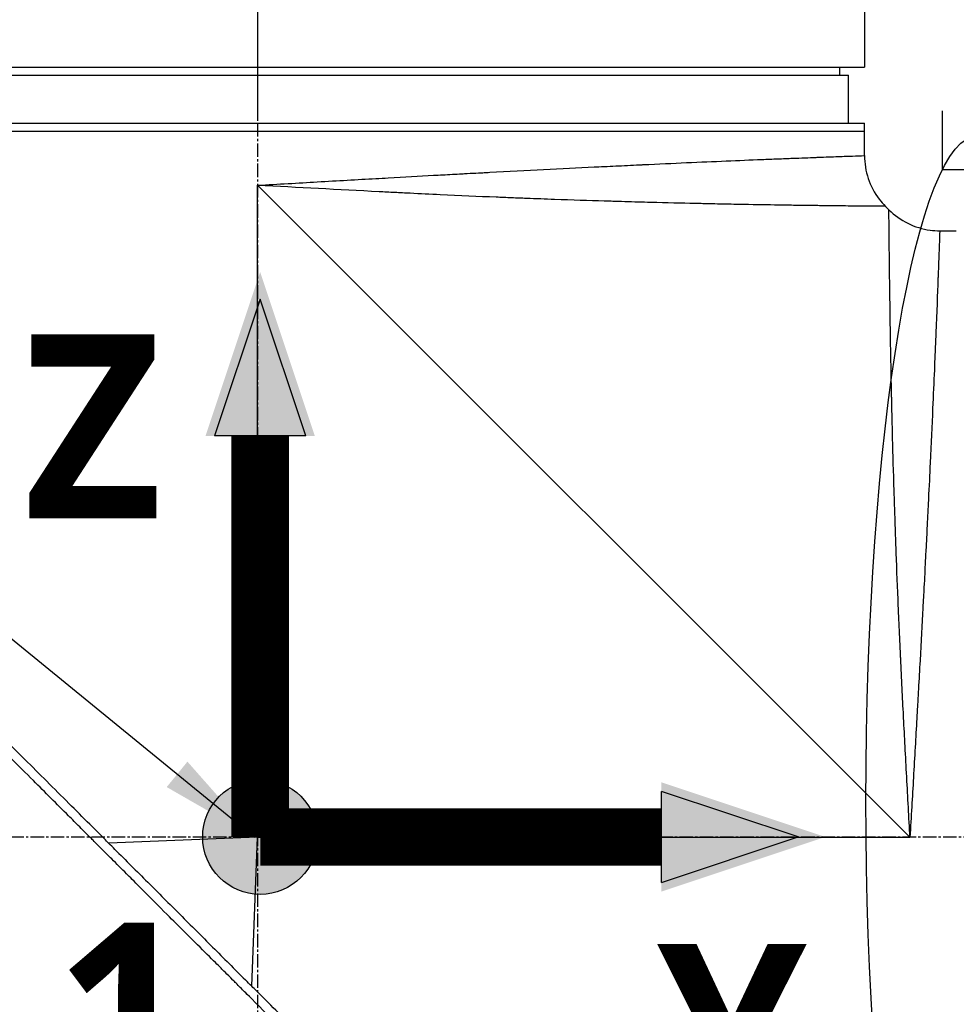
# Model space of a CAD drawing. Header units: millimetres. Extents: x 0 to 5219, y 0 to 2970.
# Tile 45 of 228: x 1830 to 1947, y 917 to 1040. Entities that reach past the tile are written whole.
import ezdxf

# ---------------------------------------------------------------- set-up
doc = ezdxf.new("R2010")
doc.units = ezdxf.units.MM
doc.header["$LTSCALE"] = 0.2
doc.linetypes.add('CENTER2', pattern=[1.125, 0.75, -0.125, 0.125, -0.125])
for name, color, linetype in [('02_Center Line', 1, 'CENTER2'), ('07_Special Line2', 76, 'Continuous'), ('12_Before Rev.Num.', 5, 'Continuous'), ('13_After Rev.Num.', 6, 'Continuous')]:
    doc.layers.add(name, color=color, linetype=linetype)
doc.layers.add('14_Mark', color=7, linetype='Continuous', true_color=0xe03c31)
doc.styles.add('Rainbow-5.0 Style', font='malgunsl.ttf')
doc.dimstyles.new('Rainbow-5.0 Style', dxfattribs={"dimtxt": 4, "dimasz": 2.5, "dimexe": 1, "dimexo": 1, "dimgap": 1, "dimtad": 1, "dimdsep": 46, "dimtxsty": 'Rainbow-5.0 Style', "dimcen": 0, "dimclrd": 251, "dimclre": 251, "dimclrt": 7, "dimazin": 3, "dimtp": 0.1, "dimtm": 0.1, "dimtfac": 0.61, "dimtmove": 0, "dimatfit": 3, "dimfxl": 1, "dimlwd": -1, "dimlwe": -1, "dimarcsym": 1})
doc.dimstyles.new('Rainbow-5.0 Style$0', dxfattribs={"dimtxt": 4, "dimasz": 3, "dimexe": 2, "dimexo": 1, "dimgap": 0.8, "dimtad": 1, "dimzin": 9, "dimdsep": 46, "dimtxsty": 'Rainbow-5.0 Style', "dimcen": 0, "dimclrd": 251, "dimclre": 251, "dimclrt": 256, "dimadec": 1, "dimazin": 0, "dimtp": 0.1, "dimtm": 0.1, "dimtfac": 0.61, "dimtmove": 0, "dimatfit": 3, "dimfxl": 1, "dimlwd": -1, "dimlwe": -1, "dimarcsym": 1})

# ---------------------------------------------------------------- blocks, each defined once
blk = doc.blocks.new('*D85')
at = {"color": 251, "linetype": 'ByBlock', "transparency": 16777216}
for p, q in [((1859.96, 1027.89), (1859.96, 1154.9)), ((2047.46, 1027.89), (2047.46, 1154.9)), ((2032.46, 1144.9), (1874.96, 1144.9))]:
    blk.add_line(p, q, dxfattribs=at)
at = {"color": 251, "transparency": 16777216}
for points in [[(1874.96, 1147.4), (1874.96, 1142.4), (1859.96, 1144.9)], [(2032.46, 1147.4), (2032.46, 1142.4), (2047.46, 1144.9)]]:
    blk.add_solid(points, dxfattribs=at)
at = {"layer": 'Defpoints', "color": 0, "transparency": 16777216}
for p in [(1859.96, 1144.9), (1859.96, 1022.89), (2047.46, 1022.89)]:
    blk.add_point(p, dxfattribs=at)
at = {"transparency": 16777216, "insert": (1953.71, 1159.3), "char_height": 20, "attachment_point": 5, "style": 'Rainbow-5.0 Style'}
blk.add_mtext('187.5', dxfattribs=at)
blk = doc.blocks.new('A$C32c156e9')
for p, q in [((-111.5, 300.59), (-111.5, 293.5)), ((-263.5, 293.5), (-111.5, 293.5)), ((-261.5, 292.5), (-113.5, 292.5)), ((-114.63, 293.5), (-114.61, 292.5)), ((-113.5, 286.5), (-113.5, 292.5)), ((-263.5, 286.5), (-111.5, 286.5)), ((-111.5, 282.43), (-111.5, 286.5)), ((-263.5, 285.5), (-111.5, 285.5)), ((-187.5, 197), (-187.5, 278.7)), ((-187.5, 278.7), (-105.8, 197)), ((-108.86, 276.06), (-108.44, 275.64)), ((-102.07, 273), (-100, 273)), ((-187.5, 197), (-206.15, 196.26)), ((-188.24, 178.35), (-187.5, 197)), ((-187.5, 197), (-105.8, 197))]:
    blk.add_line(p, q)
for points, knots in [([(-187.5, 278.7), (-184.91, 278.85), (-182.42, 278.99), (-180.04, 279.13), (-177.47, 279.28), (-175.02, 279.42), (-172.71, 279.55), (-172.18, 279.58), (-171.66, 279.61), (-171.14, 279.63), (-169.15, 279.75), (-167.27, 279.85), (-165.49, 279.95), (-165.1, 279.97), (-164.71, 279.99), (-164.33, 280.01), (-163.51, 280.06), (-162.71, 280.1), (-161.93, 280.14), (-161.71, 280.16), (-161.49, 280.17), (-161.27, 280.18), (-160.78, 280.21), (-160.3, 280.23), (-159.83, 280.26), (-159.59, 280.27), (-159.36, 280.28), (-159.13, 280.29), (-159.01, 280.3), (-158.9, 280.31), (-158.78, 280.31), (-158.67, 280.32), (-158.59, 280.32), (-158.44, 280.33), (-153.8, 280.58), (-149.42, 280.8), (-145.35, 281), (-145.28, 281), (-145.21, 281), (-145.15, 281.01), (-144.18, 281.05), (-143.23, 281.1), (-142.29, 281.14), (-141.79, 281.17), (-141.29, 281.19), (-140.8, 281.22), (-140.31, 281.24), (-139.82, 281.26), (-139.33, 281.28), (-139.29, 281.29), (-139.25, 281.29), (-139.21, 281.29), (-137.32, 281.38), (-135.48, 281.46), (-133.8, 281.54), (-130.33, 281.69), (-127.17, 281.82), (-124.36, 281.94), (-124.02, 281.95), (-123.67, 281.96), (-123.34, 281.98), (-123, 281.99), (-122.67, 282.01), (-122.35, 282.02), (-121.71, 282.04), (-121.09, 282.07), (-120.5, 282.09), (-119.44, 282.13), (-118.46, 282.17), (-117.57, 282.2), (-117.48, 282.21), (-117.4, 282.21), (-117.32, 282.21), (-116.37, 282.25), (-115.53, 282.28), (-114.8, 282.31), (-114.44, 282.32), (-114.11, 282.33), (-113.8, 282.34), (-113.5, 282.36), (-113.22, 282.37), (-112.98, 282.37), (-112.49, 282.39), (-112.12, 282.41), (-111.87, 282.41), (-111.63, 282.42), (-111.5, 282.43), (-111.5, 282.43), (-111.5, 282.43), (-111.5, 282.43), (-111.5, 282.43)], [0, 0, 0, 0, 0.0268593, 0.0268593, 0.0268593, 0.0558825, 0.0558825, 0.0558825, 0.0625, 0.0625, 0.0625, 0.088102, 0.088102, 0.088102, 0.09375, 0.09375, 0.09375, 0.1058986, 0.1058986, 0.1058986, 0.109375, 0.109375, 0.109375, 0.1171875, 0.1171875, 0.1171875, 0.1210938, 0.1210938, 0.1210938, 0.1230469, 0.1230469, 0.1230469, 0.125, 0.125, 0.125, 0.1865064, 0.1865064, 0.1865064, 0.1875, 0.1875, 0.1875, 0.2022042, 0.2022042, 0.2022042, 0.2101236, 0.2101236, 0.2101236, 0.2180828, 0.2180828, 0.2180828, 0.21875, 0.21875, 0.21875, 0.25, 0.25, 0.25, 0.3146789, 0.3146789, 0.3146789, 0.3226569, 0.3226569, 0.3226569, 0.3306082, 0.3306082, 0.3306082, 0.3464266, 0.3464266, 0.3464266, 0.375, 0.375, 0.375, 0.3777022, 0.3777022, 0.3777022, 0.4086235, 0.4086235, 0.4086235, 0.4239943, 0.4239943, 0.4239943, 0.439307, 0.439307, 0.439307, 0.4697627, 0.4697627, 0.4697627, 0.4999997, 0.4999997, 0.4999997, 0.5000048, 0.5000048, 0.5000048, 0.5000048]), ([(-111.5, 282.43), (-111.5, 281.46), (-111.34, 280.47), (-110.72, 278.63), (-110.25, 277.74), (-109.41, 276.65), (-109.15, 276.35), (-108.86, 276.06)], [0, 0, 0, 0, 0.2916732, 0.2916732, 0.5842531, 0.5842531, 0.7041738, 0.7041738, 0.7041738, 0.7041738]), ([(-108.86, 276.06), (-108.86, 276.06), (-108.89, 276.07), (-108.99, 276.07), (-109.03, 276.07), (-109.1, 276.07), (-109.13, 276.07), (-109.18, 276.07), (-109.22, 276.07), (-109.31, 276.07), (-109.38, 276.07), (-109.49, 276.07), (-109.54, 276.07), (-109.61, 276.07), (-109.63, 276.07), (-109.68, 276.07), (-109.71, 276.07), (-109.81, 276.07), (-109.9, 276.07), (-110.06, 276.07), (-110.12, 276.08), (-110.22, 276.08), (-110.26, 276.08), (-110.33, 276.08), (-110.37, 276.08), (-110.53, 276.08), (-110.67, 276.08), (-110.96, 276.08), (-111.12, 276.08), (-111.42, 276.09), (-111.58, 276.09), (-111.92, 276.09), (-112.12, 276.09), (-113.09, 276.1), (-113.98, 276.11), (-115.42, 276.13), (-115.93, 276.13), (-116.76, 276.14), (-117.05, 276.15), (-117.64, 276.15), (-117.97, 276.16), (-118.84, 276.17), (-119.47, 276.18), (-120.47, 276.19), (-120.82, 276.2), (-121.36, 276.21), (-121.63, 276.21), (-121.91, 276.21), (-122.1, 276.22), (-122.21, 276.22), (-123.55, 276.24), (-124.98, 276.26), (-127.43, 276.31), (-128.29, 276.32), (-129.66, 276.35), (-130.14, 276.36), (-130.86, 276.37), (-131.11, 276.38), (-131.49, 276.39), (-131.61, 276.39), (-131.86, 276.4), (-132.02, 276.4), (-133.74, 276.44), (-135.53, 276.48), (-138.52, 276.56), (-139.57, 276.58), (-141.21, 276.63), (-141.77, 276.65), (-142.63, 276.67), (-143.07, 276.69), (-143.51, 276.7), (-143.81, 276.71), (-143.99, 276.71), (-146.01, 276.78), (-148.08, 276.84), (-151.45, 276.96), (-152.62, 277.01), (-154.44, 277.08), (-155.06, 277.1), (-156.01, 277.14), (-156.33, 277.15), (-156.97, 277.18), (-157.34, 277.19), (-159.86, 277.3), (-162.2, 277.4), (-165.88, 277.57), (-167.12, 277.63), (-169.04, 277.73), (-169.68, 277.76), (-170.98, 277.82), (-171.66, 277.86), (-177.35, 278.15), (-182.45, 278.43), (-187.5, 278.7)], [0, 0, 0, 0, 0.03125, 0.03125, 0.046875, 0.046875, 0.054687, 0.054687, 0.0625, 0.0625, 0.078125, 0.078125, 0.085937, 0.085937, 0.089844, 0.089844, 0.09375, 0.09375, 0.109375, 0.109375, 0.117187, 0.117187, 0.121094, 0.121094, 0.125, 0.125, 0.140625, 0.140625, 0.15625, 0.15625, 0.171875, 0.171875, 0.1875, 0.1875, 0.25, 0.25, 0.28125, 0.28125, 0.296875, 0.296875, 0.3125, 0.3125, 0.34375, 0.34375, 0.359375, 0.359375, 0.367187, 0.371094, 0.371094, 0.375, 0.375, 0.4375, 0.4375, 0.46875, 0.46875, 0.484375, 0.484375, 0.492187, 0.492187, 0.496094, 0.496094, 0.5, 0.5, 0.5625, 0.5625, 0.59375, 0.59375, 0.609375, 0.609375, 0.617187, 0.621094, 0.621094, 0.625, 0.625, 0.6875, 0.6875, 0.71875, 0.71875, 0.734375, 0.734375, 0.742187, 0.742187, 0.75, 0.75, 0.8125, 0.8125, 0.84375, 0.84375, 0.859375, 0.859375, 0.875, 0.875, 1, 1, 1, 1]), ([(-105.8, 197), (-105.93, 199.5), (-106.07, 202.01), (-106.21, 204.53), (-106.21, 204.55), (-106.21, 204.57), (-106.21, 204.59), (-106.28, 205.86), (-106.35, 207.13), (-106.41, 208.39), (-106.48, 209.6), (-106.53, 210.75), (-106.6, 211.99), (-106.6, 212.05), (-106.61, 212.12), (-106.61, 212.19), (-106.67, 213.37), (-106.73, 214.55), (-106.78, 215.69), (-106.85, 216.94), (-106.9, 218.15), (-106.96, 219.34), (-106.97, 219.5), (-106.97, 219.65), (-106.98, 219.8), (-107.04, 221.02), (-107.09, 222.21), (-107.14, 223.38), (-107.17, 223.97), (-107.19, 224.55), (-107.22, 225.12), (-107.23, 225.4), (-107.24, 225.69), (-107.26, 225.97), (-107.26, 226.14), (-107.27, 226.3), (-107.28, 226.47), (-107.28, 226.57), (-107.29, 226.69), (-107.29, 226.81), (-107.39, 229.14), (-107.47, 231.32), (-107.55, 233.36), (-107.56, 233.62), (-107.57, 233.89), (-107.57, 234.15), (-107.61, 235.03), (-107.64, 235.89), (-107.66, 236.71), (-107.7, 237.74), (-107.73, 238.73), (-107.76, 239.68), (-107.76, 239.79), (-107.77, 239.89), (-107.77, 239.99), (-107.77, 240.01), (-107.77, 240.03), (-107.77, 240.05), (-107.78, 240.17), (-107.78, 240.26), (-107.78, 240.41), (-107.86, 242.8), (-107.92, 244.98), (-107.97, 246.97), (-108, 247.96), (-108.02, 248.9), (-108.04, 249.8), (-108.06, 250.56), (-108.07, 251.28), (-108.09, 251.98), (-108.09, 252), (-108.09, 252.03), (-108.09, 252.05), (-108.09, 252.15), (-108.1, 252.22), (-108.1, 252.35), (-108.14, 254.16), (-108.17, 255.79), (-108.2, 257.26), (-108.2, 257.48), (-108.2, 257.69), (-108.21, 257.9), (-108.21, 258.11), (-108.22, 258.31), (-108.22, 258.5), (-108.23, 258.92), (-108.23, 259.32), (-108.24, 259.7), (-108.25, 260.52), (-108.27, 261.27), (-108.28, 261.98), (-108.28, 261.99), (-108.28, 262), (-108.28, 262.01), (-108.28, 262.09), (-108.28, 262.15), (-108.28, 262.25), (-108.3, 263.81), (-108.32, 265.19), (-108.34, 266.4), (-108.35, 267.31), (-108.36, 268.13), (-108.37, 268.86), (-108.37, 269.06), (-108.37, 269.24), (-108.38, 269.43), (-108.38, 269.48), (-108.38, 269.53), (-108.38, 269.57), (-108.38, 270.03), (-108.39, 270.46), (-108.39, 270.88), (-108.39, 270.91), (-108.39, 270.94), (-108.39, 270.97), (-108.4, 271.3), (-108.4, 271.62), (-108.4, 271.92), (-108.4, 271.99), (-108.4, 272.07), (-108.4, 272.14), (-108.4, 272.16), (-108.41, 272.19), (-108.41, 272.22), (-108.41, 272.38), (-108.41, 272.56), (-108.41, 272.73), (-108.41, 272.87), (-108.41, 273.01), (-108.41, 273.15), (-108.41, 273.19), (-108.41, 273.23), (-108.42, 273.26), (-108.42, 273.42), (-108.42, 273.57), (-108.42, 273.71), (-108.42, 273.78), (-108.42, 273.85), (-108.42, 273.91), (-108.42, 273.95), (-108.42, 273.98), (-108.42, 274.01), (-108.42, 274.03), (-108.42, 274.05), (-108.42, 274.07), (-108.42, 274.08), (-108.42, 274.1), (-108.42, 274.11), (-108.43, 274.42), (-108.43, 274.65), (-108.43, 274.83), (-108.43, 274.93), (-108.43, 275), (-108.43, 275.07), (-108.43, 275.11), (-108.43, 275.14), (-108.43, 275.17), (-108.43, 275.18), (-108.43, 275.2), (-108.43, 275.21), (-108.43, 275.22), (-108.43, 275.23), (-108.43, 275.24), (-108.43, 275.24), (-108.43, 275.25), (-108.43, 275.25), (-108.44, 275.52), (-108.44, 275.64), (-108.44, 275.64)], [0, 0, 0, 0, 0.061969, 0.061969, 0.061969, 0.0625, 0.0625, 0.0625, 0.09375, 0.09375, 0.09375, 0.1234255, 0.1234255, 0.1234255, 0.125, 0.125, 0.125, 0.1531538, 0.1531538, 0.1531538, 0.1836029, 0.1836029, 0.1836029, 0.1875, 0.1875, 0.1875, 0.21875, 0.21875, 0.21875, 0.234375, 0.234375, 0.234375, 0.2421875, 0.2421875, 0.2421875, 0.2469884, 0.2469884, 0.2469884, 0.25, 0.25, 0.25, 0.3052191, 0.3052191, 0.3052191, 0.3125, 0.3125, 0.3125, 0.3368038, 0.3368038, 0.3368038, 0.3671875, 0.3671875, 0.3671875, 0.3705126, 0.3705126, 0.3705126, 0.3710938, 0.3710938, 0.3710938, 0.375, 0.375, 0.375, 0.4375, 0.4375, 0.4375, 0.46875, 0.46875, 0.46875, 0.4952139, 0.4952139, 0.4952139, 0.4960938, 0.4960938, 0.4960938, 0.5, 0.5, 0.5, 0.5544796, 0.5544796, 0.5544796, 0.5625, 0.5625, 0.5625, 0.5702519, 0.5702519, 0.5702519, 0.5865122, 0.5865122, 0.5865122, 0.6206238, 0.6206238, 0.6206238, 0.6210938, 0.6210938, 0.6210938, 0.625, 0.625, 0.625, 0.6875, 0.6875, 0.6875, 0.734375, 0.734375, 0.734375, 0.7469686, 0.7469686, 0.7469686, 0.75, 0.75, 0.75, 0.7791382, 0.7791382, 0.7791382, 0.78125, 0.78125, 0.78125, 0.8046875, 0.8046875, 0.8046875, 0.8101255, 0.8101255, 0.8101255, 0.8125, 0.8125, 0.8125, 0.828125, 0.828125, 0.828125, 0.8405244, 0.8405244, 0.8405244, 0.84375, 0.84375, 0.84375, 0.859375, 0.859375, 0.859375, 0.8671875, 0.8671875, 0.8671875, 0.8710938, 0.8710938, 0.8710938, 0.8735646, 0.8735646, 0.8735646, 0.875, 0.875, 0.875, 0.90625, 0.90625, 0.90625, 0.921875, 0.921875, 0.921875, 0.9296875, 0.9296875, 0.9296875, 0.9335938, 0.9335938, 0.9335938, 0.9367093, 0.9367093, 0.9367093, 0.9375, 0.9375, 0.9375, 1, 1, 1, 1]), ([(-108.44, 275.64), (-107.75, 274.95), (-106.94, 274.37), (-105.19, 273.5), (-104.24, 273.21), (-102.87, 273.03), (-102.47, 273), (-102.07, 273)], [0, 0, 0, 0, 0.2916732, 0.2916732, 0.5842531, 0.5842531, 0.7041738, 0.7041738, 0.7041738, 0.7041738]), ([(-102.07, 273), (-102.07, 273), (-102.08, 272.88), (-102.09, 272.63), (-102.09, 272.39), (-102.11, 272.02), (-102.12, 271.54), (-102.14, 271.06), (-102.16, 270.45), (-102.19, 269.74), (-102.2, 269.37), (-102.22, 268.98), (-102.23, 268.56), (-102.25, 268.13), (-102.27, 267.68), (-102.29, 267.21), (-102.29, 267.12), (-102.29, 267.03), (-102.3, 266.94), (-102.37, 265.07), (-102.45, 262.81), (-102.56, 260.21), (-102.56, 260.11), (-102.57, 260), (-102.57, 259.9), (-102.6, 259.3), (-102.62, 258.69), (-102.65, 258.06), (-102.66, 257.69), (-102.68, 257.31), (-102.7, 256.93), (-102.71, 256.54), (-102.73, 256.15), (-102.75, 255.75), (-102.75, 255.69), (-102.75, 255.62), (-102.75, 255.55), (-102.82, 254.02), (-102.89, 252.45), (-102.96, 250.74), (-103.06, 248.61), (-103.16, 246.33), (-103.27, 243.92), (-103.34, 242.46), (-103.41, 240.95), (-103.49, 239.4), (-103.49, 239.36), (-103.49, 239.31), (-103.5, 239.26), (-103.55, 238.23), (-103.6, 237.17), (-103.65, 236.09), (-103.7, 235.07), (-103.76, 234.04), (-103.81, 232.98), (-103.81, 232.94), (-103.81, 232.89), (-103.82, 232.84), (-103.87, 231.78), (-103.93, 230.7), (-103.98, 229.6), (-104.01, 229.03), (-104.04, 228.46), (-104.07, 227.88), (-104.09, 227.59), (-104.1, 227.3), (-104.12, 227), (-104.13, 226.86), (-104.13, 226.71), (-104.14, 226.56), (-104.15, 226.42), (-104.16, 226.24), (-104.17, 226.13), (-104.17, 225.99), (-104.18, 225.85), (-104.19, 225.71), (-104.29, 223.7), (-104.41, 221.51), (-104.54, 219.14), (-104.61, 217.98), (-104.67, 216.79), (-104.74, 215.54), (-104.78, 214.84), (-104.82, 214.12), (-104.86, 213.4), (-104.89, 212.9), (-104.92, 212.39), (-104.95, 211.88), (-105.08, 209.54), (-105.22, 207.08), (-105.37, 204.48), (-105.5, 202.09), (-105.65, 199.6), (-105.8, 197)], [0.5000048, 0.5000048, 0.5000048, 0.5000048, 0.5301821, 0.5301821, 0.5301821, 0.560531, 0.560531, 0.560531, 0.5911455, 0.5911455, 0.5911455, 0.6065856, 0.6065856, 0.6065856, 0.6221334, 0.6221334, 0.6221334, 0.625, 0.625, 0.625, 0.6850898, 0.6850898, 0.6850898, 0.6875, 0.6875, 0.6875, 0.7011464, 0.7011464, 0.7011464, 0.7092438, 0.7092438, 0.7092438, 0.7173743, 0.7173743, 0.7173743, 0.71875, 0.71875, 0.71875, 0.7499738, 0.7499738, 0.7499738, 0.7889478, 0.7889478, 0.7889478, 0.8125, 0.8125, 0.8125, 0.8131921, 0.8131921, 0.8131921, 0.8288728, 0.8288728, 0.8288728, 0.84375, 0.84375, 0.84375, 0.8444134, 0.8444134, 0.8444134, 0.859375, 0.859375, 0.859375, 0.8671875, 0.8671875, 0.8671875, 0.8710938, 0.8710938, 0.8710938, 0.8730469, 0.8730469, 0.8730469, 0.8749735, 0.8749735, 0.8749735, 0.8773485, 0.8773485, 0.8773485, 0.9115235, 0.9115235, 0.9115235, 0.9281399, 0.9281399, 0.9281399, 0.9375, 0.9375, 0.9375, 0.9439123, 0.9439123, 0.9439123, 0.973127, 0.973127, 0.973127, 1, 1, 1, 1]), ([(-130.05, 118.56), (-130.05, 118.56), (-130.2, 118.71), (-130.38, 118.89), (-130.6, 119.12), (-130.93, 119.45), (-131.36, 119.88), (-131.82, 120.35), (-132.33, 120.86), (-132.78, 121.31), (-132.84, 121.36), (-132.89, 121.42), (-132.94, 121.47), (-133.07, 121.6), (-133.54, 122.07), (-134.62, 123.14), (-134.77, 123.28), (-134.93, 123.44), (-135.1, 123.62), (-135.66, 124.18), (-136.09, 124.6), (-136.32, 124.83), (-136.74, 125.25), (-137.18, 125.69), (-137.64, 126.15), (-138.25, 126.76), (-138.88, 127.4), (-139.55, 128.06), (-139.71, 128.22), (-139.86, 128.38), (-140.03, 128.54), (-140.99, 129.5), (-142.01, 130.52), (-143.07, 131.59), (-145.85, 134.36), (-148.29, 136.8), (-150.06, 138.57), (-150.17, 138.68), (-150.28, 138.79), (-150.38, 138.9), (-152.08, 140.59), (-153.11, 141.63), (-153.4, 141.92), (-154.5, 143.02), (-156.16, 144.67), (-158.43, 146.94), (-159.5, 148.01), (-160.44, 148.96), (-161.25, 149.76), (-162.3, 150.81), (-163.12, 151.63), (-163.68, 152.19), (-167.25, 155.76), (-170.94, 159.45), (-174.71, 163.22), (-176.17, 164.68), (-178.07, 166.58), (-180.41, 168.92), (-182.35, 170.86), (-183.82, 172.34), (-184.81, 173.32), (-185.55, 174.06), (-186.01, 174.52), (-186.2, 174.72), (-187.88, 176.39), (-188.86, 177.37), (-189.13, 177.64), (-189.49, 178), (-189.85, 178.36), (-190.21, 178.72), (-190.34, 178.85), (-190.47, 178.98), (-190.6, 179.11), (-191.37, 179.88), (-191.86, 180.37), (-192.07, 180.59), (-192.29, 180.81), (-192.53, 181.04), (-192.79, 181.3), (-193.42, 181.93), (-194.17, 182.68), (-195.04, 183.54), (-196.39, 184.88), (-197.38, 185.87), (-198.01, 186.5), (-198.66, 187.14), (-199.64, 188.13), (-200.97, 189.47), (-201.89, 190.39), (-202.63, 191.14), (-203.2, 191.71), (-203.48, 191.99), (-203.73, 192.24), (-203.92, 192.43), (-204.54, 193.05), (-205.16, 193.67), (-205.78, 194.29), (-206.15, 194.65), (-206.51, 195.01), (-206.87, 195.38), (-207.62, 196.13), (-208.11, 196.62), (-208.33, 196.84), (-208.81, 197.32), (-209.3, 197.81), (-209.79, 198.3), (-210.26, 198.77), (-210.72, 199.23), (-211.18, 199.69), (-212.65, 201.17), (-214.12, 202.63), (-215.58, 204.1), (-217.5, 206.01), (-219.4, 207.92), (-221.29, 209.8), (-225.06, 213.57), (-228.75, 217.26), (-232.32, 220.83), (-233.11, 221.62), (-233.92, 222.43), (-234.74, 223.25), (-235.67, 224.18), (-236.61, 225.12), (-237.57, 226.08), (-240.08, 228.59), (-241.72, 230.23), (-242.59, 231.1), (-243.61, 232.13), (-244.62, 233.13), (-245.6, 234.12), (-247.76, 236.27), (-249.81, 238.32), (-251.73, 240.24), (-253.51, 242.02), (-254.89, 243.4), (-255.96, 244.47), (-257.72, 246.23), (-258.65, 247.16), (-259.01, 247.52), (-259.11, 247.62), (-259.16, 247.67), (-259.17, 247.68), (-260.77, 249.28), (-262.13, 250.65), (-263.21, 251.72), (-263.36, 251.87), (-263.51, 252.02), (-263.65, 252.16), (-264.1, 252.61), (-264.41, 252.92), (-264.64, 253.15), (-264.86, 253.37), (-265.06, 253.57), (-265.23, 253.74), (-265.27, 253.78), (-265.32, 253.83), (-265.36, 253.87), (-265.88, 254.39), (-265.93, 254.44), (-265.94, 254.45), (-265.94, 254.45), (-265.94, 254.45), (-265.94, 254.45)], [-1, -1, -1, -1, -0.973214, -0.973214, -0.973214, -0.946429, -0.946429, -0.946429, -0.922569, -0.922569, -0.922569, -0.919643, -0.919643, -0.919643, -0.896124, -0.896124, -0.896124, -0.892857, -0.892857, -0.892857, -0.88, -0.88, -0.88, -0.867143, -0.867143, -0.867143, -0.85, -0.85, -0.85, -0.84593, -0.84593, -0.84593, -0.821429, -0.821429, -0.821429, -0.786779, -0.786779, -0.786779, -0.784631, -0.784631, -0.784631, -0.75, -0.75, -0.75, -0.71875, -0.71875, -0.71875, -0.705224, -0.705224, -0.705224, -0.6875, -0.6875, -0.6875, -0.625, -0.625, -0.625, -0.59375, -0.59375, -0.59375, -0.575864, -0.575864, -0.575864, -0.5625, -0.5625, -0.5625, -0.546875, -0.546875, -0.546875, -0.541176, -0.541176, -0.541176, -0.539062, -0.539062, -0.539062, -0.53125, -0.53125, -0.53125, -0.526699, -0.526699, -0.526699, -0.515625, -0.515625, -0.515625, -0.5, -0.5, -0.5, -0.484375, -0.484375, -0.484375, -0.473999, -0.473999, -0.473999, -0.46875, -0.46875, -0.46875, -0.458868, -0.458868, -0.458868, -0.453125, -0.453125, -0.453125, -0.445312, -0.445312, -0.445312, -0.4375, -0.4375, -0.4375, -0.430048, -0.430048, -0.430048, -0.40625, -0.40625, -0.40625, -0.375, -0.375, -0.375, -0.3125, -0.3125, -0.3125, -0.297804, -0.297804, -0.297804, -0.28125, -0.28125, -0.28125, -0.25, -0.25, -0.25, -0.230372, -0.230372, -0.230372, -0.1875, -0.1875, -0.1875, -0.167132, -0.167132, -0.167132, -0.133709, -0.133709, -0.133709, -0.125, -0.125, -0.125, -0.078046, -0.078046, -0.078046, -0.071429, -0.071429, -0.071429, -0.053571, -0.053571, -0.053571, -0.039579, -0.039579, -0.039579, -0.035714, -0.035714, -0.035714, -0.002565, -0.002565, -0.002565, 0, 0, 0, 0]), ([(-205.37, 195.48), (-205.64, 195.75), (-205.9, 196.01), (-206.51, 196.62), (-206.85, 196.97), (-207.63, 197.75), (-208.07, 198.19), (-209.39, 199.51), (-210.27, 200.38), (-212.99, 203.1), (-214.83, 204.94), (-220.2, 210.31), (-223.7, 213.81), (-233.3, 223.41), (-239.24, 229.36), (-250.52, 240.63), (-255.09, 245.18), (-260.1, 250.22), (-261.55, 251.68), (-263.74, 253.86), (-264.34, 254.45), (-264.34, 254.45)], [-10.794601, -10.794601, -10.794601, -10.794601, -10.700272, -10.700272, -10.578462, -10.578462, -10.421195, -10.421195, -10.108787, -10.108787, -9.443961, -9.443961, -8.149298, -8.149298, -5.793129, -5.793129, -3.135292, -3.135292, -1.653975, -1.653975, 0, 0, 0, 0]), ([(-205.37, 195.48), (-204.03, 194.12), (-202.65, 192.76), (-199.92, 190.03), (-198.56, 188.67), (-195.85, 185.96), (-194.49, 184.6), (-191.75, 181.86), (-190.4, 180.49), (-189.04, 179.14)], [0, 0, 0, 0, 0.581117, 0.581117, 1.150103, 1.150103, 1.719465, 1.719465, 2.302704, 2.302704, 2.302704, 2.302704]), ([(-130.05, 120.16), (-130.04, 120.16), (-130.41, 120.52), (-131.66, 121.78), (-132.41, 122.54), (-134.16, 124.28), (-135.09, 125.2), (-139.34, 129.44), (-143.88, 133.98), (-155.17, 145.28), (-161.11, 151.23), (-170.71, 160.82), (-174.2, 164.31), (-179.57, 169.68), (-181.41, 171.52), (-184.12, 174.24), (-184.99, 175.11), (-186.31, 176.42), (-186.75, 176.87), (-187.53, 177.65), (-187.87, 177.99), (-188.49, 178.6), (-188.76, 178.87), (-189.04, 179.14)], [-13.133066, -13.133066, -13.133066, -13.133066, -11.561884, -11.561884, -10.319104, -10.319104, -9.281018, -9.281018, -6.055586, -6.055586, -3.202671, -3.202671, -1.636794, -1.636794, -0.832338, -0.832338, -0.455606, -0.455606, -0.265051, -0.265051, -0.117703, -0.117703, -0.000611, -0.000611, -0.000611, -0.000611])]:
    blk.add_open_spline(points, degree=3, knots=knots)
at = {"layer": '02_Center Line', "ltscale": 11.288275}
for p, q in [((-187.5, 934.16), (-187.5, 72.1)), ((115.93, 197), (-295, 197))]:
    blk.add_line(p, q, dxfattribs=at)
blk = doc.blocks.new('A$C8cf810bf')
for q in [(9.58, 191.66), (16.95, 184.29)]:
    blk.add_line((9.58, 184.29), q)
blk.add_ellipse((14, 105.26), major_axis=(0, 83.3), ratio=0.168129)
blk = doc.blocks.new('A$Cf3c49088')
at = {"layer": '07_Special Line2'}
blk.add_hatch(color=256, dxfattribs=at).paths.add_polyline_path([(49.156, 0), (34.9, 4.752), (34.9, -4.752)])
at = {"layer": '12_Before Rev.Num.'}
blk.add_hatch(color=256, dxfattribs=at).paths.add_polyline_path([(0, 49.156), (-4.752, 34.9), (4.752, 34.9)])
at = {"layer": '14_Mark'}
h = blk.add_hatch(color=256, dxfattribs=at)
h.dxf.hatch_style = 1
h.paths.add_polyline_path([(5, 0, 1), (-5, 0, 1)])
at = {"layer": '07_Special Line2'}
for p, q in [((34.9, -3.96), (34.9, 3.96)), ((46.78, 0), (34.9, 3.96)), ((34.9, -3.96), (46.78, 0))]:
    blk.add_line(p, q, dxfattribs=at)
at = {"layer": '07_Special Line2', "const_width": 5}
blk.add_lwpolyline([(34.9, 0), (0, 0)], dxfattribs=at)
at = {"layer": '12_Before Rev.Num.'}
for p, q in [((0, 46.78), (-3.96, 34.9)), ((3.96, 34.9), (0, 46.78)), ((3.96, 34.9), (-3.96, 34.9))]:
    blk.add_line(p, q, dxfattribs=at)
at = {"layer": '12_Before Rev.Num.', "const_width": 5}
blk.add_lwpolyline([(0, 34.9), (0, 0)], dxfattribs=at)
at = {"layer": '14_Mark'}
blk.add_circle((0, 0), 5, dxfattribs=at)
at = {"layer": '07_Special Line2', "insert": (34.529, -17.308), "char_height": 16, "attachment_point": 4, "style": 'Rainbow-5.0 Style'}
blk.add_mtext('{\\fMalgun Gothic Semilight|b1|i0|c129|p50;Y}', dxfattribs=at)
at = {"layer": '12_Before Rev.Num.', "insert": (-20.587, 35.725), "char_height": 16, "attachment_point": 4, "style": 'Rainbow-5.0 Style'}
blk.add_mtext('{\\fMalgun Gothic Semilight|b1|i0|c129|p50;Z}', dxfattribs=at)
at = {"layer": '14_Mark', "insert": (-17.839, -15.459), "char_height": 16, "attachment_point": 4, "style": 'Rainbow-5.0 Style'}
blk.add_mtext('{\\fMalgun Gothic Semilight|b1|i0|c129|p50;1}', dxfattribs=at)

msp = doc.modelspace()

# ---------------------------------------------------------------- block references
msp.add_blockref('A$C32c156e9', (2047.458, 740.896))
at = {"xscale": 1.44, "yscale": 1.44, "zscale": 1.44}
msp.add_blockref('A$Cf3c49088', (1860.274, 937.945), dxfattribs=at)
at = {"layer": '13_After Rev.Num.'}
msp.add_blockref('A$C8cf810bf', (1936.153, 837.268), dxfattribs=at)

# ---------------------------------------------------------------- dimensions: what is measured, and where the dimension line sits
dim = msp.add_linear_dim(base=(1859.958, 1144.899), p1=(2047.458, 1022.889), p2=(1859.958, 1022.889), dimstyle='Rainbow-5.0 Style$0', override={"dimscale": 5, "dimtol": 0, "dimlim": 0, "dimtp": 0.1, "dimtm": 0.1, "dimtfac": 0.61, "dimtdec": 2, "dimtolj": 0, "dimtzin": 8})
dim.commit()
dim.dimension.update_dxf_attribs({"geometry": '*D85', "text_midpoint": (1953.708, 1159.301)})

# ---------------------------------------------------------------- leaders
msp.add_leader([(1859.549, 937.88), (1735.424, 1039.21), (1722.924, 1039.21)], dimstyle='Rainbow-5.0 Style', override={"dimscale": 5})

doc.saveas('drawing.dxf')
